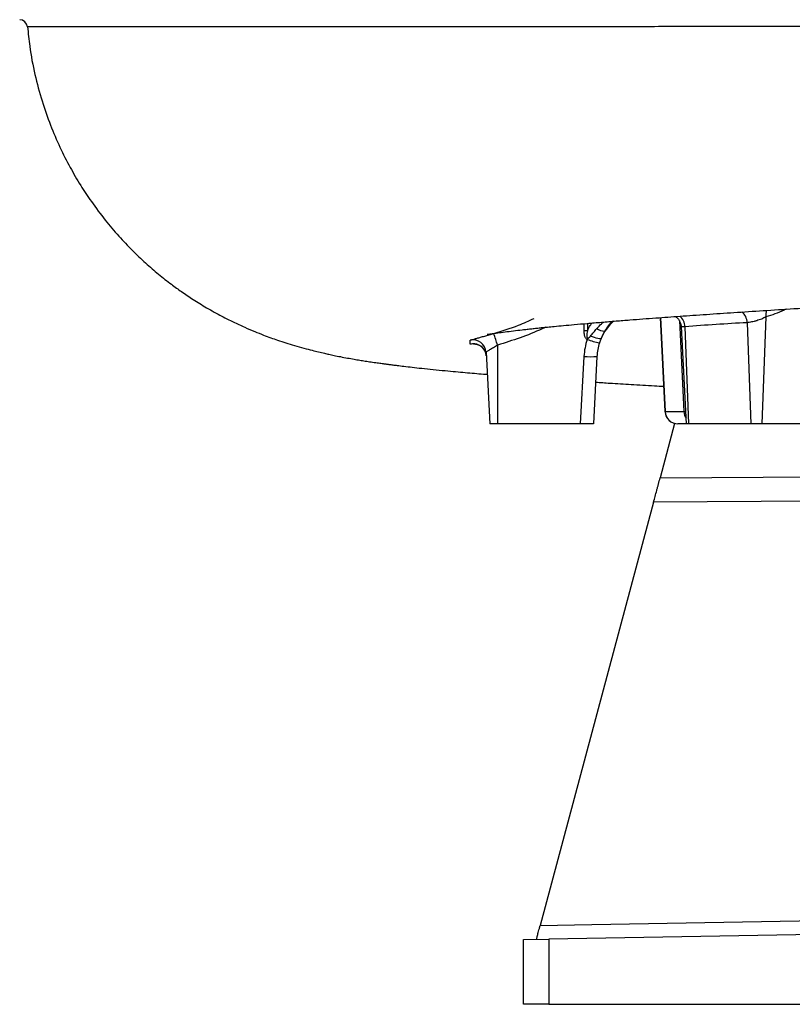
# Model space of a CAD drawing. Header units: millimetres. Extents: x 4135 to 8259, y 1498 to 10860.
# Tile 1 of 12: x 4138 to 5628, y 1498 to 3398. Entities that reach past the tile are written whole.
import ezdxf

# ---------------------------------------------------------------- set-up
doc = ezdxf.new("R2010")
doc.units = ezdxf.units.MM
doc.header["$LTSCALE"] = 5

msp = doc.modelspace()

# ---------------------------------------------------------------- linework, layer by layer
at = {"color": 7, "linetype": 'Continuous', "lineweight": 25}
for p, q in [((5373.3, 2822.9), (5382.8, 2641.6)), ((5541.3, 2813.2), (5548.5, 2617.9)), ((5577.4, 2824.3), (5569.8, 2617.9)), ((5414.1, 2806), (5423.9, 2617.9)), ((5421.4, 2805.4), (5428.3, 2617.9)), ((5037.5, 2756.1), (5044.7, 2617.9)), ((5059.7, 2769.7), (5059.7, 2617.9)), ((5219.7, 2617.9), (5226.6, 2748.1)), ((5251.5, 2748.1), (5244.7, 2617.9)), ((5383.3, 2641.6), (5419.3, 2641.6)), ((5059.7, 2617.9), (5044.7, 2617.9)), ((5219.7, 2617.9), (5059.7, 2617.9)), ((5244.7, 2617.9), (5219.7, 2617.9)), ((5401.5, 2618.7), (5373.5, 2513.9)), ((5423.9, 2617.9), (5407.8, 2617.9)), ((5407.8, 2617.9), (5407.8, 2617.9)), ((5428.3, 2617.9), (5423.9, 2617.9)), ((5548.5, 2617.9), (5428.3, 2617.9)), ((5569.8, 2617.9), (5548.5, 2617.9)), ((5690, 2617.9), (5569.8, 2617.9)), ((5360.8, 2466.9), (5142, 1650)), ((5141.5, 1648.2), (5142, 1650)), ((6559.7, 1648.2), (5158.8, 1623.7)), ((5109.7, 1622.9), (5158.8, 1623.7)), ((5109.7, 1497.9), (5109.7, 1622.9)), ((5158.8, 1623.7), (5158.8, 1497.9)), ((5158.8, 1497.9), (5109.7, 1497.9)), ((5158.8, 1497.9), (6559.7, 1497.9))]:
    msp.add_line(p, q, dxfattribs=at)
at = {"color": 8, "linetype": 'Continuous', "lineweight": 25}
for p, q in [((5374, 2823), (5383.3, 2641.6)), ((5410.6, 2817.2), (5419.3, 2641.6)), ((5226.7, 2797.7), (5226.6, 2811.3)), ((5233.1, 2811.9), (5233.2, 2797.7)), ((5382.8, 2641.6), (5383.3, 2641.6)), ((5419.3, 2641.6), (5422.7, 2641.6)), ((5373.5, 2513.9), (5804.1, 2516.7)), ((5865.5, 2470.1), (5360.8, 2466.9))]:
    msp.add_line(p, q, dxfattribs=at)
at = {"color": 7, "linetype": 'Continuous', "lineweight": 25, "flags": 128}
for points in [[(5259.6, 2782.6), (5259, 2782.1), (5257.7, 2781.9), (5255.8, 2782.1), (5253.3, 2782.6), (5250.2, 2783.4), (5246.8, 2784.4), (5243.1, 2785.7), (5239.2, 2787.2)], [(5037.8, 2749), (5037, 2754.3), (5035.6, 2758)], [(5142, 1650), (5241.9, 1651.7), (5641.9, 1658.8), (6057.4, 1666.1), (6473, 1673.4)]]:
    msp.add_lwpolyline(points, dxfattribs=at)
at = {"color": 7, "linetype": 'Continuous', "lineweight": 25}
for centre, radius, start, end in [((4137.7, 3382.9), 15, 4.951, 89.3112), ((5351.4, 2742.9), 100, 132.3818, 156.6278), ((5230, 2334.5), 463.2, 89.6004, 90.3996), ((5269.1, 2829.8), 33.3, 237.3567, 265.1439), ((5012.5, 2754.8), 25, 3.0169, 103.0112), ((4667.6, 2659.3), 407.3, 15.7259, 19.0666), ((5351.4, 2741.6), 125, 161.6608, 177), ((5277.5, 2896.7), 124.1, 248.8597, 260.2449), ((5351.4, 2742.9), 100, 161.6608, 177), ((5239, 2867.8), 120.3, 264.0433, 275.9567), ((5407.8, 2642.9), 25, 183, 270), ((5408, 2642.6), 24.7, 182.3659, 269.4357)]:
    msp.add_arc(centre, radius, start, end, dxfattribs=at)
at = {"color": 8, "linetype": 'Continuous', "lineweight": 25}
for centre, radius, start, end in [((5514.4, 2813), 26.9, 0.3478, 52.0758), ((5605.1, 2828.3), 27.9, 161.5388, 188.2575), ((5393, 2804.3), 28.4, 2.1912, 50.0107), ((5012.9, 2747.6), 25, 24.5611, 103.4169), ((5445.2, 2642.8), 25.9, 182.7429, 212.5455)]:
    msp.add_arc(centre, radius, start, end, dxfattribs=at)
for points, knots in [([(6321.4, 3384.6), (6321.4, 3384.6), (6299.1, 3384.6), (6254.4, 3384.5), (6187.3, 3384.5), (6120.4, 3384.5), (6045.7, 3384.5), (5963.6, 3384.5), (5874.1, 3384.5), (5784.8, 3384.5), (5696.1, 3384.5), (5616.6, 3384.5), (5546, 3384.5), (5484.1, 3384.5), (5422.9, 3384.5), (5355.5, 3384.4), (5282.4, 3384.4), (5204, 3384.4), (5127.1, 3384.4), (5052.1, 3384.4), (4985.9, 3384.4), (4928.2, 3384.4), (4878.2, 3384.4), (4829.6, 3384.4), (4777, 3384.4), (4720.9, 3384.4), (4662.3, 3384.4), (4606.3, 3384.4), (4553.2, 3384.4), (4508, 3384.4), (4469.7, 3384.3), (4437.4, 3384.3), (4406.7, 3384.3), (4374.2, 3384.3), (4340.8, 3384.3), (4310, 3384.3), (4284.3, 3384.3), (4262.8, 3384.3), (4243.2, 3384.3), (4222.8, 3384.3), (4202.6, 3384.3), (4184.2, 3384.3), (4169.8, 3384.3), (4159.6, 3384.3), (4153.5, 3384.3), (4153, 3384.3), (4152.8, 3384.2)], [0, 0, 0, 0, 0, 0.019092, 0.038185, 0.057351, 0.076517, 0.102403, 0.128334, 0.154595, 0.180903, 0.207309, 0.226401, 0.245493, 0.264659, 0.283826, 0.309709, 0.335639, 0.361895, 0.388199, 0.414599, 0.433741, 0.452882, 0.472099, 0.491316, 0.51727, 0.54327, 0.569601, 0.59598, 0.622456, 0.641581, 0.660706, 0.679891, 0.699076, 0.724916, 0.750792, 0.770397, 0.790002, 0.80967, 0.829338, 0.857969, 0.886699, 0.915479, 0.944619, 0.973811, 1, 1, 1, 1]), ([(5616.5, 2839.3), (5615.2, 2838.7), (5602.4, 2832.3), (5589.2, 2828.1), (5577.4, 2824.3)], [0, 0, 0, 0, 0.105156, 1, 1, 1, 1]), ([(5233.2, 2797.7), (5234.9, 2801.3), (5237.4, 2806.5), (5240.9, 2811.1), (5242, 2812.6)], [0, 0, 0, 0, 0.673265, 1, 1, 1, 1]), ([(5251.1, 2801.7), (5254.1, 2805), (5258.2, 2809.7), (5263.2, 2813.4), (5264.7, 2814.5)], [0, 0, 0, 0, 0.714149, 1, 1, 1, 1]), ([(5281.5, 2815.9), (5279.5, 2814), (5273.5, 2808.3), (5269.1, 2801.3), (5266.2, 2796.6)], [0, 0, 0, 0, 0.332811, 1, 1, 1, 1]), ([(5152.2, 2804.4), (5150, 2803.3), (5134.1, 2795.6), (5103.3, 2783.7), (5074.3, 2774.4), (5059.7, 2769.7)], [0, 0, 0, 0, 0.073544, 0.535839, 1, 1, 1, 1]), ([(5421.4, 2805.4), (5420.3, 2805.2), (5417.3, 2804.8), (5414.5, 2804.9), (5414.4, 2805.7), (5414.4, 2806)], [0, 0, 0, 0, 0.263413, 0.6886, 1, 1, 1, 1]), ([(5013.7, 2772.2), (5013.6, 2772.2), (5010.1, 2771.5), (5007.9, 2771.5), (5007.3, 2771.8), (5007.1, 2771.9)], [0, 0, 0, 0, 0.0295, 0.647062, 1, 1, 1, 1])]:
    msp.add_open_spline(points, degree=3, knots=knots, dxfattribs=at)
at = {"color": 7, "linetype": 'Continuous', "lineweight": 25}
for points, knots in [([(4153.2, 3384.3), (4154.3, 3371.7), (4157.1, 3340.6), (4166.5, 3292.7), (4180.1, 3241.8), (4196.4, 3195.1), (4214.7, 3152.3), (4234.3, 3113.6), (4254.7, 3078.7), (4277.2, 3044.6), (4301.7, 3011.9), (4328.2, 2980.6), (4354.2, 2953.2), (4380, 2928.7), (4405.3, 2906.8), (4428.6, 2888.5), (4450.9, 2872.3), (4473.4, 2857.2), (4499.3, 2841.3), (4525.2, 2826.9), (4549.8, 2814.5), (4571.1, 2804.6), (4590.7, 2796.3), (4607.6, 2789.6), (4622.2, 2784.1), (4636.4, 2779.1), (4651.9, 2774), (4668.8, 2768.9), (4685.7, 2764.1), (4701.3, 2760), (4714.3, 2756.8), (4725.2, 2754.3), (4735.1, 2752.1), (4745.1, 2749.9), (4757.1, 2747.5), (4770.1, 2745.1), (4782.7, 2742.8), (4794, 2740.9), (4804.8, 2739.2), (4816, 2737.5), (4826.8, 2735.9), (4836.3, 2734.6), (4843.9, 2733.5), (4850.6, 2732.6), (4858, 2731.7), (4867.5, 2730.5), (4880, 2729), (4895.7, 2727.1), (4914.4, 2725.1), (4935.6, 2722.9), (4957.6, 2720.7), (4978.2, 2718.8), (4997, 2717.1), (5014.9, 2715.5), (5029, 2714.3), (5037.3, 2713.7), (5039.7, 2713.5)], [0, 0, 0, 0, 0.023356, 0.057568, 0.089895, 0.120344, 0.14892, 0.175627, 0.20047, 0.223453, 0.25121, 0.275996, 0.299331, 0.321433, 0.342321, 0.362018, 0.377237, 0.394858, 0.41494, 0.437498, 0.453913, 0.470364, 0.484987, 0.497802, 0.508955, 0.520178, 0.533787, 0.549383, 0.566892, 0.582473, 0.595873, 0.608288, 0.617719, 0.629528, 0.64428, 0.661174, 0.676878, 0.691105, 0.704958, 0.719774, 0.735075, 0.747441, 0.756215, 0.764734, 0.774601, 0.785965, 0.803524, 0.82422, 0.848465, 0.876233, 0.904656, 0.929324, 0.951464, 0.972316, 0.991887, 1, 1, 1, 1]), ([(5040.1, 2790.4), (5040, 2790.4), (5039.9, 2790.4), (5041.7, 2790.7), (5045.3, 2791.3), (5050.9, 2792.2), (5060.1, 2793.6), (5073.5, 2795.4), (5089.6, 2797.5), (5104.3, 2799.2), (5116.5, 2800.6), (5125.7, 2801.6), (5135.2, 2802.6), (5145.1, 2803.7), (5156.4, 2804.8), (5170.3, 2806.2), (5187.5, 2807.8), (5208.4, 2809.7), (5232.9, 2811.9), (5259.9, 2814.1), (5287.6, 2816.4), (5314.2, 2818.5), (5339.8, 2820.5), (5364.2, 2822.3), (5388.2, 2824), (5412, 2825.7), (5436.9, 2827.5), (5471.3, 2829.9), (5516, 2832.9), (5572.3, 2836.5), (5632.2, 2840.3), (5696, 2844.3), (5764.1, 2848.4), (5821.6, 2851.8), (5866.1, 2854.4), (5895.7, 2856.1), (5924.3, 2857.8), (5951.8, 2859.3), (5977.5, 2860.8), (6000.2, 2862.1), (6017.1, 2863), (6029.2, 2863.7), (6039.4, 2864.3), (6052.7, 2865), (6070.6, 2866), (6093.3, 2867.3), (6120.7, 2868.8), (6152.9, 2870.6), (6189.9, 2872.6), (6231.7, 2874.8), (6278.3, 2877.3), (6329.8, 2880), (6365.7, 2881.9), (6384.4, 2882.9)], [0, 0, 0, 0, 0.006123, 0.025354, 0.044719, 0.061308, 0.086846, 0.115555, 0.143175, 0.168424, 0.180881, 0.192968, 0.20465, 0.215945, 0.228351, 0.242769, 0.260795, 0.281226, 0.304073, 0.328973, 0.352588, 0.374143, 0.393635, 0.412681, 0.42955, 0.446507, 0.463972, 0.481956, 0.517161, 0.553205, 0.590067, 0.628409, 0.668465, 0.709907, 0.727087, 0.743559, 0.75932, 0.774369, 0.788678, 0.801121, 0.811126, 0.815841, 0.820525, 0.827535, 0.837017, 0.84896, 0.863346, 0.880158, 0.899376, 0.920981, 0.944956, 0.971294, 1, 1, 1, 1]), ([(5052.6, 2792.4), (5068.6, 2797.3), (5095.1, 2805.5), (5120.4, 2816.9), (5130.5, 2821.4)], [0, 0, 0, 0, 0.601406, 1, 1, 1, 1]), ([(5403.1, 2825.1), (5404.4, 2824.1), (5407.2, 2822.1), (5410.6, 2817.7), (5413, 2812.5), (5414.1, 2808.4), (5414, 2806.2), (5414, 2806)], [0, 0, 0, 0, 0.218656, 0.463228, 0.717087, 0.974355, 1, 1, 1, 1]), ([(5541.3, 2813.2), (5521.3, 2812.1), (5501.3, 2811), (5461.3, 2808.4), (5441.4, 2806.9), (5421.4, 2805.4)], [0, 0, 0, 0, 0.5, 0.5, 1, 1, 1, 1]), ([(5577.4, 2824.3), (5576.2, 2823.6), (5575, 2822.9), (5572.3, 2821.6), (5570.9, 2820.9), (5567.9, 2819.7), (5566.3, 2819.1), (5563, 2818), (5561.4, 2817.5), (5558.9, 2816.7), (5558.1, 2816.5), (5556.4, 2816.1), (5555.5, 2815.9), (5553.1, 2815.2), (5551.4, 2814.9), (5548.3, 2814.2), (5546.7, 2814), (5543.9, 2813.5), (5542.5, 2813.3), (5541.3, 2813.2)], [0, 0, 0, 0, 0.125, 0.125, 0.25, 0.25, 0.375, 0.375, 0.5, 0.5, 0.5625, 0.5625, 0.625, 0.625, 0.75, 0.75, 0.875, 0.875, 1, 1, 1, 1]), ([(5232.7, 2780.9), (5232, 2781.2), (5231.3, 2781.6), (5230.1, 2782.7), (5229.7, 2783.3), (5228.9, 2784.7), (5228.6, 2785.5), (5228.1, 2787), (5227.8, 2787.7), (5227.3, 2790), (5227.1, 2791.5), (5226.8, 2794.6), (5226.7, 2796.2), (5226.7, 2797.7)], [0, 0, 0, 0, 0.125, 0.125, 0.25, 0.25, 0.375, 0.375, 0.5, 0.5, 0.75, 0.75, 1, 1, 1, 1]), ([(5233.2, 2797.7), (5232.8, 2795.9), (5232.5, 2794.1), (5232.2, 2791.4), (5232.1, 2790.5), (5232, 2788.7), (5231.9, 2787.8), (5232, 2786.4), (5232.1, 2785.9), (5232.3, 2785), (5232.4, 2784.5), (5232.7, 2783.9), (5232.9, 2783.8), (5233.2, 2783.5), (5233.5, 2783.4), (5234.2, 2783.2), (5234.6, 2783.4), (5235.5, 2783.8), (5235.9, 2784.1), (5236.6, 2784.6), (5236.9, 2784.9), (5237.9, 2785.9), (5238.6, 2786.6), (5239.2, 2787.2)], [0, 0, 0, 0, 0.25, 0.25, 0.375, 0.375, 0.5, 0.5, 0.5625, 0.5625, 0.625, 0.625, 0.65625, 0.65625, 0.6875, 0.6875, 0.75, 0.75, 0.8125, 0.8125, 0.875, 0.875, 1, 1, 1, 1]), ([(5239.2, 2787.2), (5240.2, 2788.4), (5241.2, 2789.6), (5243.1, 2792.1), (5244.1, 2793.3), (5247.1, 2797), (5249, 2799.4), (5251.1, 2801.7)], [0, 0, 0, 0, 0.25, 0.25, 0.5, 0.5, 1, 1, 1, 1]), ([(5266.2, 2796.6), (5264.9, 2794.2), (5263.6, 2791.7), (5262, 2788.2), (5261.5, 2787), (5260.5, 2784.7), (5260, 2783.6), (5259.6, 2782.6)], [0, 0, 0, 0, 0.5, 0.5, 0.75, 0.75, 1, 1, 1, 1]), ([(5006.9, 2779.1), (5006.9, 2779.2), (5007.2, 2779.4), (5008.1, 2779.7), (5008.4, 2779.9), (5009.3, 2780.2), (5009.8, 2780.3), (5011.5, 2780.8), (5012.9, 2781.2), (5015.4, 2781.9), (5016.3, 2782.2), (5018.2, 2782.7), (5019.2, 2783), (5022.4, 2783.9), (5024.7, 2784.5), (5028.4, 2785.5), (5029.7, 2785.9), (5032.3, 2786.6), (5035, 2787.3), (5037.8, 2788.1), (5040.7, 2788.9), (5042.2, 2789.3), (5046.6, 2790.6), (5049.6, 2791.5), (5052.6, 2792.4)], [0, 0, 0, 0, 0.125, 0.125, 0.1875, 0.1875, 0.25, 0.25, 0.375, 0.375, 0.4375, 0.4375, 0.5, 0.5, 0.625, 0.625, 0.6875, 0.6875, 0.75, 0.8125, 0.8125, 0.875, 0.875, 1, 1, 1, 1]), ([(5232.7, 2780.9), (5232.9, 2781.3), (5233, 2781.6), (5233.2, 2782.1), (5233.3, 2782.3), (5233.4, 2782.7), (5233.5, 2782.8), (5233.8, 2783.1), (5234, 2783.1), (5234.4, 2783.2), (5234.6, 2783.3), (5235.1, 2783.6), (5235.5, 2783.8), (5236.4, 2784.4), (5237, 2785), (5238.1, 2786.1), (5238.6, 2786.7), (5239.2, 2787.2)], [0, 0, 0, 0, 0.125, 0.125, 0.1875, 0.1875, 0.25, 0.25, 0.3125, 0.3125, 0.375, 0.375, 0.5, 0.5, 0.75, 0.75, 1, 1, 1, 1]), ([(5259.6, 2782.6), (5259, 2781.2), (5258.5, 2779.9), (5257.4, 2777.1), (5256.9, 2775.8), (5256.5, 2774.3)], [0, 0, 0, 0, 0.5, 0.5, 1, 1, 1, 1]), ([(5013.6, 2772.3), (5013.6, 2772.3), (5013.6, 2772.4), (5014.9, 2772.4), (5017.3, 2772.1), (5020.8, 2771.3), (5024.9, 2769.6), (5029.1, 2766.8), (5033, 2762.9), (5034.7, 2759.6), (5035.6, 2758)], [0, 0, 0, 0, 0.087165, 0.174995, 0.26941, 0.384231, 0.520917, 0.672085, 0.835924, 1, 1, 1, 1]), ([(5059.7, 2769.7), (5058.3, 2768.9), (5057, 2768), (5054.3, 2766.4), (5052.9, 2765.6), (5050.4, 2764.1), (5049.1, 2763.4), (5046.7, 2762), (5045.5, 2761.3), (5043.4, 2760.1), (5042.5, 2759.5), (5040.7, 2758.5), (5040, 2758), (5038.7, 2757.2), (5038.3, 2756.9), (5037.6, 2756.4), (5037.5, 2756.2), (5037.5, 2756.1)], [0, 0, 0, 0, 0.125, 0.125, 0.25, 0.25, 0.375, 0.375, 0.5, 0.5, 0.625, 0.625, 0.75, 0.75, 0.875, 0.875, 1, 1, 1, 1]), ([(5248.9, 2698.3), (5258.1, 2697.8), (5280.3, 2696.3), (5318.2, 2694), (5352.8, 2691.9), (5374.4, 2690.7), (5380.2, 2690.4)], [0, 0, 0, 0, 0.220727, 0.536456, 0.873952, 1, 1, 1, 1]), ([(5360.8, 2466.9), (5362.8, 2474.2), (5364.8, 2481.8), (5367.5, 2491.6), (5368, 2493.6), (5369.1, 2497.6), (5369.6, 2499.6), (5371.3, 2505.7), (5372.4, 2509.8), (5373.5, 2513.9)], [0, 0, 0, 0, 0.5, 0.5, 0.625, 0.625, 0.75, 0.75, 1, 1, 1, 1]), ([(5134.8, 1623.3), (5134.8, 1623.3), (5135, 1623.9), (5135.5, 1625.8), (5135.7, 1626.6), (5136.2, 1628.4), (5136.5, 1629.4), (5137.1, 1631.8), (5137.4, 1633.1), (5138.2, 1635.9), (5138.6, 1637.5), (5139.5, 1640.7), (5139.9, 1642.4), (5140.9, 1646.1), (5141.4, 1648), (5142, 1650)], [0, 0, 0, 0, 0.25, 0.25, 0.375, 0.375, 0.5, 0.5, 0.625, 0.625, 0.75, 0.75, 0.875, 0.875, 1, 1, 1, 1])]:
    msp.add_open_spline(points, degree=3, knots=knots, dxfattribs=at)
msp.add_open_spline([(5007.1, 2771.9), (5006.9, 2775), (5006.8, 2777.3), (5006.9, 2779.1)], degree=3, dxfattribs=at)

doc.saveas('drawing.dxf')
